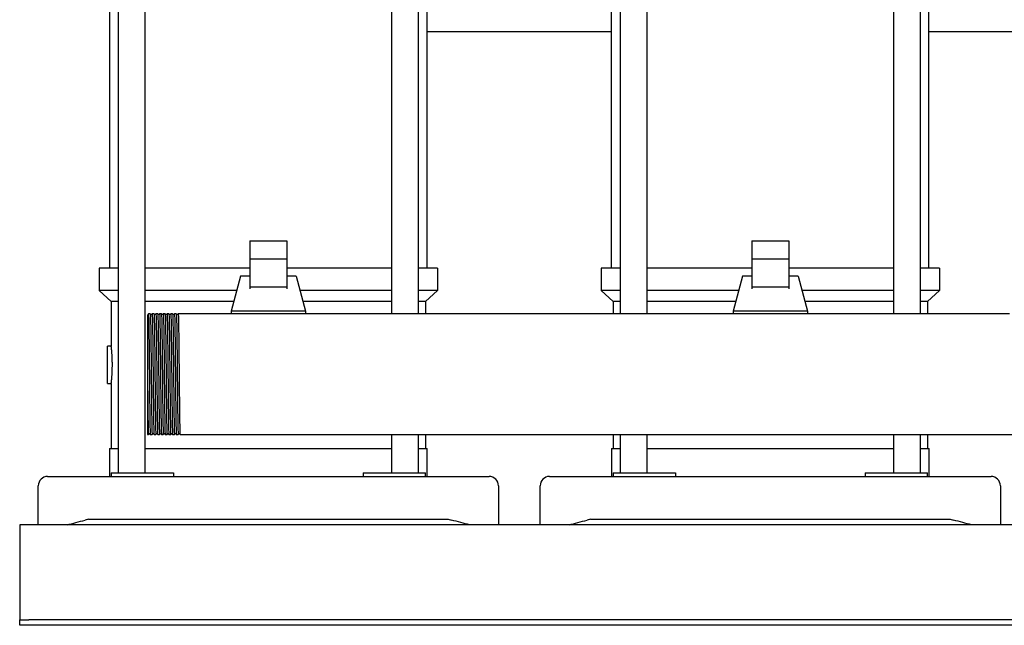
# Model space of a CAD drawing. Header units: millimetres. Extents: x 14 to 1944, y 12 to 1186.
# Tile 1 of 6: x 15 to 544, y 12 to 338. Entities that reach past the tile are written whole.
import ezdxf

# ---------------------------------------------------------------- set-up
doc = ezdxf.new("R2010")
doc.units = ezdxf.units.MM

msp = doc.modelspace()

# ---------------------------------------------------------------- linework, layer by layer
at = {"color": 7, "linetype": 'Continuous', "lineweight": 25}
for p, q in [((67.45, 486.51), (67.45, 94.41)), ((82.05, 94.41), (82.05, 486.51)), ((214.53, 486.51), (214.53, 179.91)), ((229.13, 179.91), (229.13, 486.51)), ((337.45, 486.51), (337.45, 179.91)), ((352.05, 179.91), (352.05, 486.51)), ((484.53, 486.51), (484.53, 179.91)), ((499.13, 179.91), (499.13, 486.51)), ((62.94, 204.41), (62.94, 466.51)), ((233.64, 204.41), (233.64, 466.51)), ((332.94, 204.41), (332.94, 466.51)), ((503.64, 204.41), (503.64, 466.51)), ((332.94, 331.41), (233.64, 331.41)), ((602.94, 331.41), (503.64, 331.41)), ((138.29, 219.1), (158.29, 219.1)), ((138.29, 219.1), (138.29, 209.21)), ((158.29, 219.1), (158.29, 209.21)), ((408.29, 219.1), (428.29, 219.1)), ((408.29, 219.1), (408.29, 209.21)), ((428.29, 219.1), (428.29, 209.21)), ((158.29, 209.21), (138.29, 209.21)), ((138.29, 209.21), (138.29, 194.2)), ((158.29, 209.21), (158.29, 194.2)), ((428.29, 209.21), (408.29, 209.21)), ((408.29, 209.21), (408.29, 194.2)), ((428.29, 209.21), (428.29, 194.2)), ((57.29, 204.41), (57.29, 192.41)), ((67.45, 204.41), (57.29, 204.41)), ((138.29, 204.41), (82.05, 204.41)), ((214.53, 204.41), (158.29, 204.41)), ((239.29, 204.41), (229.13, 204.41)), ((239.29, 204.41), (239.29, 192.41)), ((327.29, 204.41), (327.29, 192.41)), ((337.45, 204.41), (327.29, 204.41)), ((408.29, 204.41), (352.05, 204.41)), ((484.53, 204.41), (428.29, 204.41)), ((509.29, 204.41), (499.13, 204.41)), ((509.29, 204.41), (509.29, 192.41)), ((133.29, 200.06), (128.29, 181.31)), ((138.29, 200.06), (133.29, 200.06)), ((163.29, 200.06), (158.29, 200.06)), ((163.29, 200.06), (168.29, 181.31)), ((403.29, 200.06), (398.29, 181.31)), ((408.29, 200.06), (403.29, 200.06)), ((433.29, 200.06), (428.29, 200.06)), ((433.29, 200.06), (438.29, 181.31)), ((67.45, 192.41), (57.29, 192.41)), ((63.79, 186.41), (57.29, 192.41)), ((131.25, 192.41), (82.05, 192.41)), ((158.29, 194.2), (138.29, 194.2)), ((138.29, 194.2), (138.29, 193.25)), ((158.29, 194.2), (158.29, 193.25)), ((214.53, 192.41), (165.33, 192.41)), ((239.29, 192.41), (229.13, 192.41)), ((232.79, 186.41), (239.29, 192.41)), ((337.45, 192.41), (327.29, 192.41)), ((333.79, 186.41), (327.29, 192.41)), ((401.25, 192.41), (352.05, 192.41)), ((428.29, 194.2), (408.29, 194.2)), ((408.29, 194.2), (408.29, 193.25)), ((428.29, 194.2), (428.29, 193.25)), ((484.53, 192.41), (435.33, 192.41)), ((509.29, 192.41), (499.13, 192.41)), ((502.79, 186.41), (509.29, 192.41)), ((67.45, 186.41), (63.79, 186.41)), ((63.79, 186.41), (63.79, 162.41)), ((129.65, 186.41), (82.05, 186.41)), ((214.53, 186.41), (166.93, 186.41)), ((232.79, 186.41), (229.13, 186.41)), ((232.79, 186.41), (232.79, 179.91)), ((337.45, 186.41), (333.79, 186.41)), ((333.79, 186.41), (333.79, 179.91)), ((399.65, 186.41), (352.05, 186.41)), ((484.53, 186.41), (436.93, 186.41)), ((502.79, 186.41), (499.13, 186.41)), ((502.79, 186.41), (502.79, 179.91)), ((168.29, 181.31), (128.29, 181.31)), ((128.29, 181.31), (128.29, 179.91)), ((168.29, 181.31), (168.29, 179.91)), ((398.29, 181.31), (398.29, 179.91)), ((438.29, 181.31), (398.29, 181.31)), ((438.29, 181.31), (438.29, 179.91)), ((84.79, 179.91), (83.79, 179.91)), ((86.79, 179.91), (85.79, 179.91)), ((88.79, 179.91), (87.79, 179.91)), ((90.79, 179.91), (89.79, 179.91)), ((92.79, 179.91), (91.79, 179.91)), ((94.79, 179.91), (93.79, 179.91)), ((96.79, 179.91), (95.79, 179.91)), ((98.79, 179.91), (97.79, 179.91)), ((100.79, 179.91), (99.79, 179.91)), ((101.79, 179.91), (100.79, 179.91)), ((546.94, 179.91), (101.79, 179.91)), ((63.79, 162.41), (61.79, 162.41)), ((61.79, 152.41), (61.79, 162.41)), ((61.79, 142.41), (61.79, 152.41)), ((83.29, 147.26), (83.29, 114.91)), ((61.79, 142.41), (63.79, 142.41)), ((63.79, 142.41), (63.79, 107.41)), ((83.29, 114.91), (83.79, 114.91)), ((84.79, 114.91), (85.79, 114.91)), ((86.79, 114.91), (87.79, 114.91)), ((88.79, 114.91), (89.79, 114.91)), ((90.79, 114.91), (91.79, 114.91)), ((92.79, 114.91), (93.79, 114.91)), ((94.79, 114.91), (95.79, 114.91)), ((96.79, 114.91), (97.79, 114.91)), ((98.79, 114.91), (99.79, 114.91)), ((100.79, 114.91), (743.29, 114.91)), ((214.53, 114.91), (214.53, 94.41)), ((229.13, 94.41), (229.13, 114.91)), ((232.79, 114.91), (232.79, 107.41)), ((333.79, 114.91), (333.79, 107.41)), ((337.45, 114.91), (337.45, 94.41)), ((352.05, 94.41), (352.05, 114.91)), ((484.53, 114.91), (484.53, 94.41)), ((499.13, 94.41), (499.13, 114.91)), ((502.79, 114.91), (502.79, 107.41)), ((62.79, 107.41), (62.79, 92.41)), ((62.79, 107.41), (67.45, 107.41)), ((82.05, 107.41), (148.29, 107.41)), ((148.29, 107.41), (214.53, 107.41)), ((229.13, 107.41), (233.79, 107.41)), ((233.79, 92.41), (233.79, 107.41)), ((332.79, 107.41), (332.79, 92.41)), ((332.79, 107.41), (337.45, 107.41)), ((352.05, 107.41), (418.29, 107.41)), ((418.29, 107.41), (484.53, 107.41)), ((499.13, 107.41), (503.79, 107.41)), ((503.79, 92.41), (503.79, 107.41)), ((29.54, 92.41), (49.74, 92.41)), ((49.74, 92.41), (246.84, 92.41)), ((63.79, 94.41), (63.79, 92.41)), ((63.79, 94.41), (85.13, 94.41)), ((85.13, 94.41), (97.32, 94.41)), ((97.32, 94.41), (97.32, 92.41)), ((199.26, 94.41), (199.26, 92.41)), ((199.26, 94.41), (211.45, 94.41)), ((211.45, 94.41), (232.79, 94.41)), ((232.79, 92.41), (232.79, 94.41)), ((246.84, 92.41), (267.04, 92.41)), ((299.54, 92.41), (319.74, 92.41)), ((319.74, 92.41), (516.84, 92.41)), ((333.79, 94.41), (333.79, 92.41)), ((333.79, 94.41), (355.13, 94.41)), ((355.13, 94.41), (367.32, 94.41)), ((367.32, 94.41), (367.32, 92.41)), ((469.26, 94.41), (469.26, 92.41)), ((469.26, 94.41), (481.45, 94.41)), ((481.45, 94.41), (502.79, 94.41)), ((502.79, 92.41), (502.79, 94.41)), ((516.84, 92.41), (537.04, 92.41)), ((24.54, 66.41), (24.54, 87.41)), ((272.04, 87.41), (272.04, 66.41)), ((294.54, 66.41), (294.54, 87.41)), ((542.04, 87.41), (542.04, 66.41)), ((51.54, 69.41), (49.74, 68.94)), ((51.54, 69.41), (245.04, 69.41)), ((245.04, 69.41), (246.84, 68.94)), ((321.54, 69.41), (319.74, 68.94)), ((321.54, 69.41), (515.04, 69.41)), ((515.04, 69.41), (516.84, 68.94)), ((874.54, 66.41), (14.54, 66.41)), ((14.54, 66.41), (14.54, 61.41)), ((14.54, 61.41), (14.54, 17.41)), ((14.54, 17.41), (14.54, 15.41)), ((14.54, 12.41), (14.54, 15.41)), ((14.54, 15.41), (19.54, 15.41)), ((19.54, 12.41), (14.54, 12.41)), ((869.54, 15.41), (19.54, 15.41)), ((869.54, 12.41), (19.54, 12.41))]:
    msp.add_line(p, q, dxfattribs=at)
at = {"color": 7, "linetype": 'Continuous', "lineweight": 25, "flags": 128}
for points in [[(83.79, 179.91), (83.62, 179.69), (83.44, 179.46)], [(85.13, 179.46), (84.96, 179.69), (84.79, 179.91)], [(85.79, 179.91), (85.62, 179.69), (85.44, 179.46)], [(87.13, 179.46), (86.96, 179.69), (86.79, 179.91)], [(87.79, 179.91), (87.62, 179.69), (87.44, 179.46)], [(89.13, 179.46), (88.96, 179.69), (88.79, 179.91)], [(89.79, 179.91), (89.62, 179.69), (89.44, 179.46)], [(91.13, 179.46), (90.96, 179.69), (90.79, 179.91)], [(91.79, 179.91), (91.62, 179.69), (91.44, 179.46)], [(93.13, 179.46), (92.96, 179.69), (92.79, 179.91)], [(93.79, 179.91), (93.62, 179.69), (93.44, 179.46)], [(95.13, 179.46), (94.96, 179.69), (94.79, 179.91)], [(95.79, 179.91), (95.62, 179.69), (95.44, 179.46)], [(97.13, 179.46), (96.96, 179.69), (96.79, 179.91)], [(97.79, 179.91), (97.62, 179.69), (97.44, 179.46)], [(99.13, 179.46), (98.96, 179.69), (98.79, 179.91)], [(99.79, 179.91), (99.62, 179.69), (99.44, 179.46)], [(83.79, 114.92), (83.96, 115.14), (84.13, 115.36)], [(84.44, 115.36), (84.62, 115.14), (84.79, 114.92)], [(85.79, 114.91), (85.96, 115.14), (86.13, 115.36)], [(86.44, 115.36), (86.62, 115.14), (86.79, 114.92)], [(87.79, 114.92), (87.96, 115.14), (88.13, 115.36)], [(88.44, 115.36), (88.62, 115.14), (88.79, 114.92)], [(89.79, 114.92), (89.96, 115.14), (90.13, 115.36)], [(90.44, 115.36), (90.62, 115.14), (90.79, 114.92)], [(91.79, 114.92), (91.96, 115.14), (92.13, 115.36)], [(92.44, 115.36), (92.62, 115.14), (92.79, 114.92)], [(93.79, 114.91), (93.96, 115.14), (94.13, 115.36)], [(94.44, 115.36), (94.62, 115.14), (94.79, 114.92)], [(95.79, 114.92), (95.96, 115.14), (96.13, 115.36)], [(96.44, 115.36), (96.62, 115.14), (96.79, 114.92)], [(97.79, 114.92), (97.96, 115.14), (98.13, 115.36)], [(98.44, 115.36), (98.62, 115.14), (98.79, 114.92)], [(99.79, 114.91), (99.96, 115.14), (100.13, 115.36)], [(100.44, 115.36), (100.62, 115.14), (100.79, 114.92)]]:
    msp.add_lwpolyline(points, dxfattribs=at)
at = {"color": 7, "linetype": 'Continuous', "lineweight": 25}
for centre, start, end in [((29.54, 87.41), 90, 180), ((267.04, 87.41), 0, 90), ((299.54, 87.41), 90, 180), ((537.04, 87.41), 0, 90)]:
    msp.add_arc(centre, 5, start, end, dxfattribs=at)
for points, knots in [([(83.79, 179.91), (83.79, 179.89), (83.81, 180.12), (83.85, 179.41), (83.92, 177.66), (83.98, 174.6), (84.04, 170.55), (84.1, 165.58), (84.17, 159.93), (84.23, 153.8), (84.27, 149.55), (84.29, 147.41)], [0, 0, 0, 0, 0.007849, 0.131339, 0.256271, 0.380239, 0.50331, 0.628145, 0.752497, 0.875359, 1, 1, 1, 1]), ([(85.79, 179.91), (85.79, 179.89), (85.81, 180.12), (85.85, 179.41), (85.92, 177.66), (85.98, 174.6), (86.04, 170.55), (86.1, 165.58), (86.17, 159.93), (86.23, 153.8), (86.27, 149.55), (86.29, 147.41)], [0, 0, 0, 0, 0.0078534, 0.1313433, 0.2562749, 0.3802416, 0.5033128, 0.6281472, 0.7524981, 0.8753594, 1, 1, 1, 1]), ([(87.79, 179.91), (87.79, 179.89), (87.81, 180.12), (87.85, 179.41), (87.92, 177.66), (87.98, 174.6), (88.04, 170.55), (88.1, 165.58), (88.17, 159.93), (88.23, 153.8), (88.27, 149.55), (88.29, 147.41)], [0, 0, 0, 0, 0.007867, 0.131355, 0.256285, 0.38025, 0.50332, 0.628152, 0.752501, 0.875361, 1, 1, 1, 1]), ([(89.79, 179.91), (89.79, 179.89), (89.81, 180.12), (89.85, 179.41), (89.92, 177.66), (89.98, 174.6), (90.04, 170.55), (90.1, 165.58), (90.17, 159.93), (90.23, 153.8), (90.27, 149.55), (90.29, 147.41)], [0, 0, 0, 0, 0.007831, 0.131324, 0.256258, 0.380228, 0.503302, 0.628139, 0.752493, 0.875357, 1, 1, 1, 1]), ([(91.79, 179.91), (91.79, 179.89), (91.81, 180.12), (91.85, 179.41), (91.92, 177.66), (91.98, 174.6), (92.04, 170.55), (92.1, 165.58), (92.17, 159.93), (92.23, 153.8), (92.27, 149.55), (92.29, 147.41)], [0, 0, 0, 0, 0.0078479, 0.1313385, 0.2562707, 0.3802382, 0.50331, 0.6281451, 0.7524967, 0.8753588, 1, 1, 1, 1]), ([(93.79, 179.91), (93.79, 179.89), (93.81, 180.12), (93.85, 179.41), (93.92, 177.66), (93.98, 174.6), (94.04, 170.55), (94.1, 165.58), (94.17, 159.93), (94.23, 153.8), (94.27, 149.55), (94.29, 147.41)], [0, 0, 0, 0, 0.007853, 0.131343, 0.256274, 0.380241, 0.503313, 0.628147, 0.752498, 0.875359, 1, 1, 1, 1]), ([(95.79, 179.91), (95.79, 179.89), (95.81, 180.12), (95.85, 179.41), (95.92, 177.66), (95.98, 174.6), (96.04, 170.55), (96.1, 165.58), (96.17, 159.93), (96.23, 153.8), (96.27, 149.55), (96.29, 147.41)], [0, 0, 0, 0, 0.007866, 0.131354, 0.256284, 0.380249, 0.503319, 0.628152, 0.752501, 0.875361, 1, 1, 1, 1]), ([(97.79, 179.91), (97.79, 179.89), (97.81, 180.12), (97.85, 179.41), (97.92, 177.66), (97.98, 174.6), (98.04, 170.55), (98.1, 165.58), (98.17, 159.93), (98.23, 153.8), (98.27, 149.55), (98.29, 147.41)], [0, 0, 0, 0, 0.0078303, 0.1313231, 0.2562576, 0.3802272, 0.5033012, 0.6281385, 0.7524923, 0.8753565, 1, 1, 1, 1]), ([(99.79, 179.91), (99.79, 179.89), (99.81, 180.12), (99.85, 179.41), (99.92, 177.66), (99.98, 174.6), (100.04, 170.55), (100.1, 165.58), (100.17, 159.93), (100.23, 153.8), (100.27, 149.55), (100.29, 147.41)], [0, 0, 0, 0, 0.007847, 0.131338, 0.25627, 0.380238, 0.50331, 0.628145, 0.752496, 0.875359, 1, 1, 1, 1]), ([(83.29, 179.37), (83.29, 179.33), (83.29, 179.27), (83.29, 178.75), (83.29, 178.11), (83.29, 177.48), (83.29, 176.92), (83.29, 176.3), (83.29, 175.83), (83.29, 175.6)], [0, 0, 0, 0, 0.200929, 0.409846, 0.600808, 0.700136, 0.799634, 0.899517, 1, 1, 1, 1]), ([(83.29, 175.6), (83.29, 175.51), (83.29, 175.34), (83.29, 175.04), (83.29, 174.69), (83.29, 174.29), (83.29, 173.83), (83.29, 173.11), (83.29, 172.05), (83.29, 170.13), (83.29, 167.42), (83.29, 164.52), (83.29, 162.12), (83.29, 160.24), (83.29, 158.14), (83.29, 156.52), (83.29, 155.45), (83.29, 155), (83.29, 154.46), (83.29, 153.85), (83.29, 153.15), (83.29, 152.37), (83.29, 151.51), (83.29, 150.57), (83.29, 149.54), (83.29, 148.43), (83.29, 147.66), (83.29, 147.26)], [0, 0, 0, 0, 0.01523, 0.032731, 0.052487, 0.074479, 0.098683, 0.125069, 0.182485, 0.25009, 0.375925, 0.5, 0.554503, 0.61441, 0.679509, 0.74988, 0.761199, 0.77477, 0.790605, 0.808717, 0.829117, 0.851816, 0.876825, 0.904148, 0.933788, 0.965742, 1, 1, 1, 1]), ([(84.79, 179.91), (84.81, 179.76), (84.85, 179.52), (84.91, 177.62), (84.98, 174.61), (85.04, 170.54), (85.1, 165.59), (85.16, 159.93), (85.22, 153.8), (85.27, 149.55), (85.29, 147.41)], [0, 0, 0, 0, 0.117483, 0.244408, 0.370353, 0.495388, 0.622214, 0.748549, 0.873371, 1, 1, 1, 1]), ([(85.44, 179.46), (85.39, 179.43), (85.29, 179.35), (85.19, 179.43), (85.13, 179.46)], [0, 0, 0, 0, 0.5000003, 1, 1, 1, 1]), ([(86.79, 179.91), (86.81, 179.76), (86.85, 179.52), (86.91, 177.62), (86.98, 174.61), (87.04, 170.54), (87.1, 165.59), (87.16, 159.93), (87.22, 153.8), (87.27, 149.55), (87.29, 147.41)], [0, 0, 0, 0, 0.117477, 0.244403, 0.370348, 0.495384, 0.622211, 0.748547, 0.87337, 1, 1, 1, 1]), ([(87.44, 179.46), (87.39, 179.43), (87.29, 179.35), (87.19, 179.43), (87.13, 179.46)], [0, 0, 0, 0, 0.5, 1, 1, 1, 1]), ([(88.79, 179.91), (88.81, 179.76), (88.85, 179.52), (88.91, 177.62), (88.98, 174.61), (89.04, 170.54), (89.1, 165.59), (89.16, 159.93), (89.22, 153.8), (89.27, 149.55), (89.29, 147.41)], [0, 0, 0, 0, 0.1174637, 0.2443915, 0.370339, 0.4953766, 0.6222056, 0.7485434, 0.8733679, 1, 1, 1, 1]), ([(89.44, 179.46), (89.39, 179.43), (89.29, 179.35), (89.19, 179.43), (89.13, 179.46)], [0, 0, 0, 0, 0.5, 1, 1, 1, 1]), ([(90.79, 179.91), (90.81, 179.76), (90.85, 179.52), (90.91, 177.62), (90.98, 174.61), (91.04, 170.54), (91.1, 165.59), (91.16, 159.93), (91.22, 153.8), (91.27, 149.55), (91.29, 147.41)], [0, 0, 0, 0, 0.11749, 0.244414, 0.370358, 0.495392, 0.622217, 0.748551, 0.873372, 1, 1, 1, 1]), ([(91.44, 179.46), (91.39, 179.43), (91.29, 179.35), (91.19, 179.43), (91.13, 179.46)], [0, 0, 0, 0, 0.5000001, 1, 1, 1, 1]), ([(92.79, 179.91), (92.81, 179.76), (92.85, 179.52), (92.91, 177.62), (92.98, 174.61), (93.04, 170.54), (93.1, 165.59), (93.16, 159.93), (93.22, 153.8), (93.27, 149.55), (93.29, 147.41)], [0, 0, 0, 0, 0.117482, 0.244407, 0.370352, 0.495387, 0.622214, 0.748549, 0.873371, 1, 1, 1, 1]), ([(93.44, 179.46), (93.39, 179.43), (93.29, 179.35), (93.19, 179.43), (93.13, 179.46)], [0, 0, 0, 0, 0.5, 1, 1, 1, 1]), ([(94.79, 179.91), (94.81, 179.76), (94.85, 179.52), (94.91, 177.62), (94.98, 174.61), (95.04, 170.54), (95.1, 165.59), (95.16, 159.93), (95.22, 153.8), (95.27, 149.55), (95.29, 147.41)], [0, 0, 0, 0, 0.117474, 0.2444, 0.370346, 0.495383, 0.62221, 0.748546, 0.873369, 1, 1, 1, 1]), ([(95.44, 179.46), (95.39, 179.43), (95.29, 179.35), (95.19, 179.43), (95.13, 179.46)], [0, 0, 0, 0, 0.5000001, 1, 1, 1, 1]), ([(96.79, 179.91), (96.81, 179.76), (96.85, 179.52), (96.91, 177.62), (96.98, 174.61), (97.04, 170.54), (97.1, 165.59), (97.16, 159.93), (97.22, 153.8), (97.27, 149.55), (97.29, 147.41)], [0, 0, 0, 0, 0.1175023, 0.2444245, 0.3703665, 0.4953987, 0.6222222, 0.7485544, 0.8733734, 1, 1, 1, 1]), ([(97.44, 179.46), (97.39, 179.43), (97.29, 179.35), (97.19, 179.43), (97.13, 179.46)], [0, 0, 0, 0, 0.5, 1, 1, 1, 1]), ([(98.79, 179.91), (98.81, 179.76), (98.85, 179.52), (98.91, 177.62), (98.98, 174.61), (99.04, 170.54), (99.1, 165.59), (99.16, 159.93), (99.22, 153.8), (99.27, 149.55), (99.29, 147.41)], [0, 0, 0, 0, 0.117488, 0.244412, 0.370356, 0.49539, 0.622216, 0.74855, 0.873371, 1, 1, 1, 1]), ([(99.44, 179.46), (99.39, 179.43), (99.29, 179.35), (99.19, 179.43), (99.13, 179.46)], [0, 0, 0, 0, 0.5, 1, 1, 1, 1]), ([(64.38, 152.41), (64.38, 152.52), (64.38, 152.73), (64.38, 153.04), (64.38, 153.35), (64.37, 153.67), (64.37, 153.99), (64.36, 154.31), (64.35, 154.64), (64.34, 154.96), (64.33, 155.28), (64.32, 155.6), (64.31, 155.92), (64.29, 156.42), (64.25, 157.12), (64.2, 157.91), (64.15, 158.72), (64.09, 159.49), (64.02, 160.19), (63.97, 160.77), (63.92, 161.25), (63.88, 161.63), (63.85, 161.9), (63.83, 162.09), (63.81, 162.24), (63.8, 162.34), (63.79, 162.4), (63.79, 162.41), (63.79, 162.41)], [0, 0, 0, 0, 0.019773, 0.03974, 0.059899, 0.080251, 0.100797, 0.121537, 0.142471, 0.163599, 0.184922, 0.20644, 0.228153, 0.25006, 0.309238, 0.374584, 0.426707, 0.499807, 0.57223, 0.624425, 0.689979, 0.749422, 0.793101, 0.836012, 0.878155, 0.919532, 0.960147, 1, 1, 1, 1]), ([(63.79, 142.41), (63.79, 142.41), (63.79, 142.42), (63.79, 142.43), (63.79, 142.46), (63.8, 142.49), (63.8, 142.54), (63.81, 142.59), (63.82, 142.66), (63.83, 142.74), (63.84, 142.83), (63.85, 142.93), (63.86, 143.05), (63.88, 143.25), (63.92, 143.57), (63.97, 144.05), (64.02, 144.64), (64.09, 145.33), (64.15, 146.1), (64.2, 146.91), (64.25, 147.7), (64.29, 148.5), (64.32, 149.22), (64.34, 149.86), (64.36, 150.51), (64.37, 151.15), (64.38, 151.78), (64.38, 152.2), (64.38, 152.41)], [0, 0, 0, 0, 0.019787, 0.039762, 0.059926, 0.080279, 0.100822, 0.121555, 0.142477, 0.16359, 0.184893, 0.206386, 0.228071, 0.249947, 0.309466, 0.375099, 0.427399, 0.499815, 0.573053, 0.625157, 0.690552, 0.74977, 0.793422, 0.836292, 0.878383, 0.919697, 0.960235, 1, 1, 1, 1]), ([(83.29, 147.26), (83.31, 145.13), (83.35, 140.89), (83.41, 134.78), (83.48, 129.14), (83.54, 124.2), (83.6, 120.17), (83.66, 117.14), (83.73, 115.4), (83.77, 114.7), (83.79, 114.93), (83.79, 114.92)], [0, 0, 0, 0, 0.124794, 0.247824, 0.372388, 0.497391, 0.620615, 0.744794, 0.869904, 0.993542, 1, 1, 1, 1]), ([(84.29, 147.41), (84.31, 145.27), (84.33, 143.12), (84.36, 140), (84.37, 138.97), (84.39, 137.47), (84.39, 136.97), (84.4, 135.98), (84.41, 135.49), (84.44, 133.05), (84.46, 131.15), (84.5, 127.58), (84.52, 125.92), (84.55, 123.66), (84.56, 122.94), (84.58, 121.61), (84.59, 120.99), (84.62, 119.23), (84.64, 118.22), (84.69, 116.57), (84.71, 115.95), (84.75, 115.12), (84.77, 114.91), (84.79, 114.91)], [0, 0, 0, 0, 0.125, 0.125, 0.1875, 0.1875, 0.21875, 0.21875, 0.25, 0.25, 0.375, 0.375, 0.5, 0.5, 0.5625, 0.5625, 0.625, 0.625, 0.75, 0.75, 0.875, 0.875, 1, 1, 1, 1]), ([(85.29, 147.41), (85.31, 145.28), (85.35, 141.03), (85.41, 134.9), (85.47, 129.24), (85.54, 124.28), (85.6, 120.22), (85.66, 117.17), (85.73, 115.42), (85.77, 114.71), (85.79, 114.94), (85.79, 114.95)], [0, 0, 0, 0, 0.124641, 0.247502, 0.371853, 0.496687, 0.619758, 0.743725, 0.868657, 0.992147, 1, 1, 1, 1]), ([(86.29, 147.41), (86.31, 145.27), (86.33, 143.12), (86.36, 140), (86.37, 138.97), (86.39, 137.47), (86.39, 136.97), (86.4, 135.98), (86.41, 135.49), (86.44, 133.05), (86.46, 131.15), (86.5, 127.58), (86.52, 125.92), (86.55, 123.66), (86.56, 122.94), (86.58, 121.61), (86.59, 120.99), (86.62, 119.23), (86.64, 118.22), (86.69, 116.57), (86.71, 115.95), (86.75, 115.12), (86.77, 114.91), (86.79, 114.91)], [0, 0, 0, 0, 0.125, 0.125, 0.1875, 0.1875, 0.21875, 0.21875, 0.25, 0.25, 0.375, 0.375, 0.5, 0.5, 0.5625, 0.5625, 0.625, 0.625, 0.75, 0.75, 0.875, 0.875, 1, 1, 1, 1]), ([(87.29, 147.41), (87.31, 145.28), (87.35, 141.03), (87.41, 134.9), (87.47, 129.24), (87.54, 124.28), (87.6, 120.22), (87.66, 117.17), (87.73, 115.42), (87.77, 114.71), (87.79, 114.94), (87.79, 114.92)], [0, 0, 0, 0, 0.124639, 0.247499, 0.371848, 0.496681, 0.61975, 0.743715, 0.868645, 0.992133, 1, 1, 1, 1]), ([(88.29, 147.41), (88.31, 145.27), (88.33, 143.12), (88.36, 140), (88.37, 138.97), (88.39, 137.47), (88.39, 136.97), (88.4, 135.98), (88.41, 135.49), (88.44, 133.05), (88.46, 131.15), (88.5, 127.58), (88.52, 125.92), (88.55, 123.66), (88.56, 122.94), (88.58, 121.61), (88.59, 120.99), (88.62, 119.23), (88.64, 118.22), (88.69, 116.57), (88.71, 115.95), (88.75, 115.12), (88.77, 114.91), (88.79, 114.91)], [0, 0, 0, 0, 0.125, 0.125, 0.1875, 0.1875, 0.21875, 0.21875, 0.25, 0.25, 0.375, 0.375, 0.5, 0.5, 0.5625, 0.5625, 0.625, 0.625, 0.75, 0.75, 0.875, 0.875, 1, 1, 1, 1]), ([(89.29, 147.41), (89.31, 145.28), (89.35, 141.03), (89.41, 134.9), (89.47, 129.24), (89.54, 124.28), (89.6, 120.22), (89.66, 117.17), (89.73, 115.42), (89.77, 114.71), (89.79, 114.94), (89.79, 114.92)], [0, 0, 0, 0, 0.124643, 0.247506, 0.371859, 0.496696, 0.61977, 0.743738, 0.868672, 0.992164, 1, 1, 1, 1]), ([(90.29, 147.41), (90.31, 145.27), (90.33, 143.12), (90.36, 140), (90.37, 138.97), (90.39, 137.47), (90.39, 136.97), (90.4, 135.98), (90.41, 135.49), (90.44, 133.05), (90.46, 131.15), (90.5, 127.58), (90.52, 125.92), (90.55, 123.66), (90.56, 122.94), (90.58, 121.61), (90.59, 120.99), (90.62, 119.23), (90.64, 118.22), (90.69, 116.57), (90.71, 115.95), (90.75, 115.12), (90.77, 114.91), (90.79, 114.91)], [0, 0, 0, 0, 0.125, 0.125, 0.1875, 0.1875, 0.21875, 0.21875, 0.25, 0.25, 0.375, 0.375, 0.5, 0.5, 0.5625, 0.5625, 0.625, 0.625, 0.75, 0.75, 0.875, 0.875, 1, 1, 1, 1]), ([(91.29, 147.41), (91.31, 145.28), (91.35, 141.03), (91.41, 134.9), (91.47, 129.24), (91.54, 124.28), (91.6, 120.22), (91.66, 117.17), (91.73, 115.42), (91.77, 114.71), (91.79, 114.94), (91.79, 114.92)], [0, 0, 0, 0, 0.124641, 0.247503, 0.371854, 0.496689, 0.61976, 0.743727, 0.868659, 0.99215, 1, 1, 1, 1]), ([(92.29, 147.41), (92.31, 145.27), (92.33, 143.12), (92.36, 140), (92.37, 138.97), (92.39, 137.47), (92.39, 136.97), (92.4, 135.98), (92.41, 135.49), (92.44, 133.05), (92.46, 131.15), (92.5, 127.58), (92.52, 125.92), (92.55, 123.66), (92.56, 122.94), (92.58, 121.61), (92.59, 120.99), (92.62, 119.23), (92.64, 118.22), (92.69, 116.57), (92.71, 115.95), (92.75, 115.12), (92.77, 114.91), (92.79, 114.91)], [0, 0, 0, 0, 0.125, 0.125, 0.1875, 0.1875, 0.21875, 0.21875, 0.25, 0.25, 0.375, 0.375, 0.5, 0.5, 0.5625, 0.5625, 0.625, 0.625, 0.75, 0.75, 0.875, 0.875, 1, 1, 1, 1]), ([(93.29, 147.41), (93.31, 145.28), (93.35, 141.03), (93.41, 134.9), (93.47, 129.24), (93.54, 124.28), (93.6, 120.22), (93.66, 117.17), (93.73, 115.42), (93.77, 114.71), (93.79, 114.94), (93.79, 114.95)], [0, 0, 0, 0, 0.1246404, 0.2475015, 0.3718522, 0.4966864, 0.6197574, 0.743724, 0.8686553, 0.992145, 1, 1, 1, 1]), ([(94.29, 147.41), (94.31, 145.27), (94.33, 143.12), (94.36, 140), (94.37, 138.97), (94.39, 137.47), (94.39, 136.97), (94.4, 135.98), (94.41, 135.49), (94.44, 133.05), (94.46, 131.15), (94.5, 127.58), (94.52, 125.92), (94.55, 123.66), (94.56, 122.94), (94.58, 121.61), (94.59, 120.99), (94.62, 119.23), (94.64, 118.22), (94.69, 116.57), (94.71, 115.95), (94.75, 115.12), (94.77, 114.91), (94.79, 114.91)], [0, 0, 0, 0, 0.125, 0.125, 0.1875, 0.1875, 0.21875, 0.21875, 0.25, 0.25, 0.375, 0.375, 0.5, 0.5, 0.5625, 0.5625, 0.625, 0.625, 0.75, 0.75, 0.875, 0.875, 1, 1, 1, 1]), ([(95.29, 147.41), (95.31, 145.28), (95.35, 141.03), (95.41, 134.9), (95.47, 129.24), (95.54, 124.28), (95.6, 120.22), (95.66, 117.17), (95.73, 115.42), (95.77, 114.71), (95.79, 114.94), (95.79, 114.92)], [0, 0, 0, 0, 0.124639, 0.247498, 0.371847, 0.496679, 0.619748, 0.743713, 0.868643, 0.992131, 1, 1, 1, 1]), ([(96.29, 147.41), (96.31, 145.27), (96.33, 143.12), (96.36, 140), (96.37, 138.97), (96.39, 137.47), (96.39, 136.97), (96.4, 135.98), (96.41, 135.49), (96.44, 133.05), (96.46, 131.15), (96.5, 127.58), (96.52, 125.92), (96.55, 123.66), (96.56, 122.94), (96.58, 121.61), (96.59, 120.99), (96.62, 119.23), (96.64, 118.22), (96.69, 116.57), (96.71, 115.95), (96.75, 115.12), (96.77, 114.91), (96.79, 114.91)], [0, 0, 0, 0, 0.125, 0.125, 0.1875, 0.1875, 0.21875, 0.21875, 0.25, 0.25, 0.375, 0.375, 0.5, 0.5, 0.5625, 0.5625, 0.625, 0.625, 0.75, 0.75, 0.875, 0.875, 1, 1, 1, 1]), ([(97.29, 147.41), (97.31, 145.28), (97.35, 141.03), (97.41, 134.9), (97.47, 129.24), (97.54, 124.28), (97.6, 120.22), (97.66, 117.17), (97.73, 115.42), (97.77, 114.71), (97.79, 114.94), (97.79, 114.92)], [0, 0, 0, 0, 0.124642, 0.247506, 0.371858, 0.496694, 0.619767, 0.743736, 0.868669, 0.992161, 1, 1, 1, 1]), ([(98.29, 147.41), (98.31, 145.27), (98.33, 143.12), (98.36, 140), (98.37, 138.97), (98.39, 137.47), (98.39, 136.97), (98.4, 135.98), (98.41, 135.49), (98.44, 133.05), (98.46, 131.15), (98.5, 127.58), (98.52, 125.92), (98.55, 123.66), (98.56, 122.94), (98.58, 121.61), (98.59, 120.99), (98.62, 119.23), (98.64, 118.22), (98.69, 116.57), (98.71, 115.95), (98.75, 115.12), (98.77, 114.91), (98.79, 114.91)], [0, 0, 0, 0, 0.125, 0.125, 0.1875, 0.1875, 0.21875, 0.21875, 0.25, 0.25, 0.375, 0.375, 0.5, 0.5, 0.5625, 0.5625, 0.625, 0.625, 0.75, 0.75, 0.875, 0.875, 1, 1, 1, 1]), ([(99.29, 147.41), (99.31, 145.28), (99.35, 141.03), (99.41, 134.9), (99.47, 129.24), (99.54, 124.28), (99.6, 120.22), (99.66, 117.17), (99.73, 115.42), (99.77, 114.71), (99.79, 114.94), (99.79, 114.95)], [0, 0, 0, 0, 0.124641, 0.247502, 0.371853, 0.496688, 0.619759, 0.743726, 0.868658, 0.992148, 1, 1, 1, 1]), ([(100.29, 147.41), (100.31, 145.27), (100.33, 143.12), (100.36, 140), (100.37, 138.97), (100.39, 137.47), (100.39, 136.97), (100.4, 135.98), (100.41, 135.49), (100.44, 133.05), (100.46, 131.15), (100.5, 127.58), (100.52, 125.92), (100.55, 123.66), (100.56, 122.94), (100.58, 121.61), (100.59, 120.99), (100.62, 119.23), (100.64, 118.22), (100.69, 116.57), (100.71, 115.95), (100.75, 115.12), (100.77, 114.91), (100.79, 114.91)], [0, 0, 0, 0, 0.125, 0.125, 0.1875, 0.1875, 0.21875, 0.21875, 0.25, 0.25, 0.375, 0.375, 0.5, 0.5, 0.5625, 0.5625, 0.625, 0.625, 0.75, 0.75, 0.875, 0.875, 1, 1, 1, 1]), ([(84.13, 115.36), (84.19, 115.4), (84.29, 115.48), (84.39, 115.4), (84.44, 115.36)], [0, 0, 0, 0, 0.5, 1, 1, 1, 1]), ([(86.13, 115.36), (86.19, 115.4), (86.29, 115.48), (86.39, 115.4), (86.44, 115.36)], [0, 0, 0, 0, 0.5, 1, 1, 1, 1]), ([(88.13, 115.36), (88.19, 115.4), (88.29, 115.48), (88.39, 115.4), (88.44, 115.36)], [0, 0, 0, 0, 0.5, 1, 1, 1, 1]), ([(90.13, 115.36), (90.19, 115.4), (90.29, 115.48), (90.39, 115.4), (90.44, 115.36)], [0, 0, 0, 0, 0.4999999, 1, 1, 1, 1]), ([(92.13, 115.36), (92.19, 115.4), (92.29, 115.48), (92.39, 115.4), (92.44, 115.36)], [0, 0, 0, 0, 0.5, 1, 1, 1, 1]), ([(94.13, 115.36), (94.19, 115.4), (94.29, 115.48), (94.39, 115.4), (94.44, 115.36)], [0, 0, 0, 0, 0.5, 1, 1, 1, 1]), ([(96.13, 115.36), (96.19, 115.4), (96.29, 115.48), (96.39, 115.4), (96.44, 115.36)], [0, 0, 0, 0, 0.5, 1, 1, 1, 1]), ([(98.13, 115.36), (98.19, 115.4), (98.29, 115.48), (98.39, 115.4), (98.44, 115.36)], [0, 0, 0, 0, 0.5, 1, 1, 1, 1]), ([(100.13, 115.36), (100.19, 115.4), (100.29, 115.48), (100.39, 115.4), (100.44, 115.36)], [0, 0, 0, 0, 0.5, 1, 1, 1, 1]), ([(40.04, 66.41), (41.56, 66.81), (43.16, 67.23), (46.43, 68.08), (48.09, 68.51), (49.74, 68.94)], [0, 0, 0, 0, 0.5, 0.5, 1, 1, 1, 1]), ([(256.54, 66.41), (255.02, 66.81), (253.42, 67.23), (250.15, 68.08), (248.49, 68.51), (246.84, 68.94)], [0, 0, 0, 0, 0.5, 0.5, 1, 1, 1, 1]), ([(310.04, 66.41), (311.56, 66.81), (313.16, 67.23), (316.43, 68.08), (318.09, 68.51), (319.74, 68.94)], [0, 0, 0, 0, 0.5, 0.5, 1, 1, 1, 1]), ([(526.54, 66.41), (525.02, 66.81), (523.42, 67.23), (520.15, 68.08), (518.49, 68.51), (516.84, 68.94)], [0, 0, 0, 0, 0.5, 0.5, 1, 1, 1, 1])]:
    msp.add_open_spline(points, degree=3, knots=knots, dxfattribs=at)

doc.saveas('drawing.dxf')
